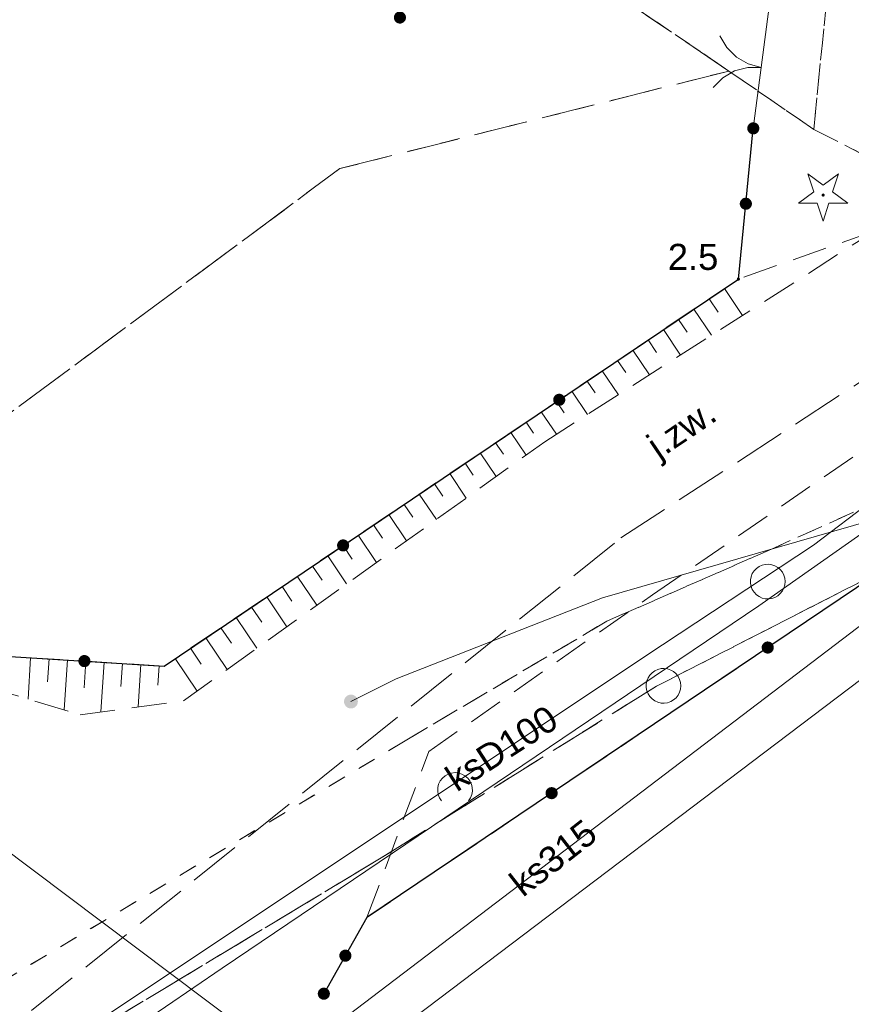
# Model space of a CAD drawing. Extents: x 5474185 to 5474933, y 5916077 to 5916824.
# Tile 9 of 256: x 5474417 to 5474441, y 5916344 to 5916373. Entities that reach past the tile are written whole.
import ezdxf
from ezdxf.enums import TextEntityAlignment as Align

# ---------------------------------------------------------------- set-up
doc = ezdxf.new("R2010")
doc.units = 0
for name, pattern in [('PRZER1-1', [1, 0.5, -0.5]), ('PRZER2-1', [1.5, 1, -0.5]), ('PRZER3-1', [2, 1.5, -0.5])]:
    doc.linetypes.add(name, pattern=pattern)
for name, color, linetype, lineweight in [('GESKKL', 253, 'CONTINUOUS', 18), ('GESUZY', 253, 'CONTINUOUS', 18), ('GSLKBR', 253, 'CONTINUOUS', 18), ('GSLKOG', 253, 'CONTINUOUS', 35), ('GSPRDI', 253, 'CONTINUOUS', 18), ('GSPWPN', 253, 'CONTINUOUS', 13), ('GSPWPN_O', 253, 'CONTINUOUS', 13), ('GSSKOA', 253, 'CONTINUOUS', 18), ('GSSKOA_O', 253, 'CONTINUOUS', 18), ('GSSZAD', 254, 'CONTINUOUS', 18), ('GSSZSN', 254, 'CONTINUOUS', 18), ('GULEPR', 254, 'CONTINUOUS', 18), ('GULKPR', 7, 'CONTINUOUS', 18), ('GULKPR_O', 254, 'CONTINUOUS', 18), ('GULTPR', 254, 'CONTINUOUS', 18), ('GUPEUT', 254, 'CONTINUOUS', 18)]:
    doc.layers.add(name, color=color, linetype=linetype, lineweight=lineweight)
doc.styles.add('Arial', font='arial.ttf')

msp = doc.modelspace()

# ---------------------------------------------------------------- hatches: boundary and pattern name
at = {"layer": 'GSLKOG'}
for points in [[(5474427.930758, 5916372.686061), (5474427.886395, 5916372.696968), (5474427.846366, 5916372.718986), (5474427.813401, 5916372.750613), (5474427.789744, 5916372.789695), (5474427.777007, 5916372.833568), (5474427.776061, 5916372.879242), (5474427.786968, 5916372.923605), (5474427.808986, 5916372.963634), (5474427.840613, 5916372.996599), (5474427.879695, 5916373.020256), (5474427.923568, 5916373.032993), (5474427.969242, 5916373.033939), (5474428.013605, 5916373.023032), (5474428.053634, 5916373.001014), (5474428.086599, 5916372.969387), (5474428.110256, 5916372.930305), (5474428.122993, 5916372.886432), (5474428.123939, 5916372.840758), (5474428.113032, 5916372.796395), (5474428.091014, 5916372.756366), (5474428.059387, 5916372.723401), (5474428.020305, 5916372.699744), (5474427.976432, 5916372.687007)], [(5474438.102746, 5916369.495853), (5474438.058261, 5916369.506252), (5474438.017984, 5916369.527812), (5474437.984658, 5916369.55906), (5474437.960557, 5916369.597869), (5474437.947321, 5916369.641594), (5474437.945853, 5916369.687254), (5474437.956252, 5916369.731739), (5474437.977812, 5916369.772016), (5474438.00906, 5916369.805342), (5474438.047869, 5916369.829443), (5474438.091594, 5916369.842679), (5474438.137254, 5916369.844147), (5474438.181739, 5916369.833748), (5474438.222016, 5916369.812188), (5474438.255342, 5916369.78094), (5474438.279443, 5916369.742131), (5474438.292679, 5916369.698406), (5474438.294147, 5916369.652746), (5474438.283748, 5916369.608261), (5474438.262188, 5916369.567984), (5474438.23094, 5916369.534658), (5474438.192131, 5916369.510557), (5474438.148406, 5916369.497321)], [(5474437.887746, 5916367.325853), (5474437.843261, 5916367.336252), (5474437.802984, 5916367.357812), (5474437.769658, 5916367.38906), (5474437.745557, 5916367.427869), (5474437.732321, 5916367.471594), (5474437.730853, 5916367.517254), (5474437.741252, 5916367.561739), (5474437.762812, 5916367.602016), (5474437.79406, 5916367.635342), (5474437.832869, 5916367.659443), (5474437.876594, 5916367.672679), (5474437.922254, 5916367.674147), (5474437.966739, 5916367.663748), (5474438.007016, 5916367.642188), (5474438.040342, 5916367.61094), (5474438.064443, 5916367.572131), (5474438.077679, 5916367.528406), (5474438.079147, 5916367.482746), (5474438.068748, 5916367.438261), (5474438.047188, 5916367.397984), (5474438.01594, 5916367.364658), (5474437.977131, 5916367.340557), (5474437.933406, 5916367.327321)], [(5474437.887746, 5916367.325853), (5474437.843261, 5916367.336252), (5474437.802984, 5916367.357812), (5474437.769658, 5916367.38906), (5474437.745557, 5916367.427869), (5474437.732321, 5916367.471594), (5474437.730853, 5916367.517254), (5474437.741252, 5916367.561739), (5474437.762812, 5916367.602016), (5474437.79406, 5916367.635342), (5474437.832869, 5916367.659443), (5474437.876594, 5916367.672679), (5474437.922254, 5916367.674147), (5474437.966739, 5916367.663748), (5474438.007016, 5916367.642188), (5474438.040342, 5916367.61094), (5474438.064443, 5916367.572131), (5474438.077679, 5916367.528406), (5474438.079147, 5916367.482746), (5474438.068748, 5916367.438261), (5474438.047188, 5916367.397984), (5474438.01594, 5916367.364658), (5474437.977131, 5916367.340557), (5474437.933406, 5916367.327321)], [(5474432.546867, 5916361.68115), (5474432.50127, 5916361.683957), (5474432.457953, 5916361.698471), (5474432.419867, 5916361.723701), (5474432.389609, 5916361.757928), (5474432.369242, 5916361.79882), (5474432.360152, 5916361.843591), (5474432.362958, 5916361.889189), (5474432.377472, 5916361.932506), (5474432.402702, 5916361.970592), (5474432.436929, 5916362.000849), (5474432.477822, 5916362.021217), (5474432.522593, 5916362.030307), (5474432.568191, 5916362.0275), (5474432.611508, 5916362.012987), (5474432.649594, 5916361.987757), (5474432.679851, 5916361.953529), (5474432.700218, 5916361.912637), (5474432.709308, 5916361.867866), (5474432.706502, 5916361.822268), (5474432.691988, 5916361.778951), (5474432.666758, 5916361.740865), (5474432.632531, 5916361.710608), (5474432.591639, 5916361.69024)], [(5474432.546867, 5916361.68115), (5474432.50127, 5916361.683957), (5474432.457953, 5916361.698471), (5474432.419867, 5916361.723701), (5474432.389609, 5916361.757928), (5474432.369242, 5916361.79882), (5474432.360152, 5916361.843591), (5474432.362958, 5916361.889189), (5474432.377472, 5916361.932506), (5474432.402702, 5916361.970592), (5474432.436929, 5916362.000849), (5474432.477822, 5916362.021217), (5474432.522593, 5916362.030307), (5474432.568191, 5916362.0275), (5474432.611508, 5916362.012987), (5474432.649594, 5916361.987757), (5474432.679851, 5916361.953529), (5474432.700218, 5916361.912637), (5474432.709308, 5916361.867866), (5474432.706502, 5916361.822268), (5474432.691988, 5916361.778951), (5474432.666758, 5916361.740865), (5474432.632531, 5916361.710608), (5474432.591639, 5916361.69024)], [(5474426.327407, 5916357.489693), (5474426.281809, 5916357.4925), (5474426.238492, 5916357.507013), (5474426.200406, 5916357.532243), (5474426.170149, 5916357.566471), (5474426.149782, 5916357.607363), (5474426.140692, 5916357.652134), (5474426.143498, 5916357.697732), (5474426.158012, 5916357.741049), (5474426.183242, 5916357.779135), (5474426.217469, 5916357.809392), (5474426.258361, 5916357.82976), (5474426.303133, 5916357.83885), (5474426.34873, 5916357.836043), (5474426.392047, 5916357.821529), (5474426.430133, 5916357.796299), (5474426.460391, 5916357.762072), (5474426.480758, 5916357.72118), (5474426.489848, 5916357.676409), (5474426.487042, 5916357.630811), (5474426.472528, 5916357.587494), (5474426.447298, 5916357.549408), (5474426.413071, 5916357.519151), (5474426.372178, 5916357.498783)], [(5474426.327407, 5916357.489693), (5474426.281809, 5916357.4925), (5474426.238492, 5916357.507013), (5474426.200406, 5916357.532243), (5474426.170149, 5916357.566471), (5474426.149782, 5916357.607363), (5474426.140692, 5916357.652134), (5474426.143498, 5916357.697732), (5474426.158012, 5916357.741049), (5474426.183242, 5916357.779135), (5474426.217469, 5916357.809392), (5474426.258361, 5916357.82976), (5474426.303133, 5916357.83885), (5474426.34873, 5916357.836043), (5474426.392047, 5916357.821529), (5474426.430133, 5916357.796299), (5474426.460391, 5916357.762072), (5474426.480758, 5916357.72118), (5474426.489848, 5916357.676409), (5474426.487042, 5916357.630811), (5474426.472528, 5916357.587494), (5474426.447298, 5916357.549408), (5474426.413071, 5916357.519151), (5474426.372178, 5916357.498783)], [(5474438.54715, 5916354.550423), (5474438.501552, 5916354.553226), (5474438.458234, 5916354.567736), (5474438.420147, 5916354.592963), (5474438.389887, 5916354.627188), (5474438.369516, 5916354.668079), (5474438.360423, 5916354.71285), (5474438.363226, 5916354.758448), (5474438.377736, 5916354.801766), (5474438.402963, 5916354.839853), (5474438.437188, 5916354.870113), (5474438.478079, 5916354.890484), (5474438.52285, 5916354.899577), (5474438.568448, 5916354.896774), (5474438.611766, 5916354.882264), (5474438.649853, 5916354.857037), (5474438.680113, 5916354.822812), (5474438.700484, 5916354.781921), (5474438.709577, 5916354.73715), (5474438.706774, 5916354.691552), (5474438.692264, 5916354.648234), (5474438.667037, 5916354.610147), (5474438.632812, 5916354.579887), (5474438.591921, 5916354.559516)], [(5474438.54715, 5916354.550423), (5474438.501552, 5916354.553226), (5474438.458234, 5916354.567736), (5474438.420147, 5916354.592963), (5474438.389887, 5916354.627188), (5474438.369516, 5916354.668079), (5474438.360423, 5916354.71285), (5474438.363226, 5916354.758448), (5474438.377736, 5916354.801766), (5474438.402963, 5916354.839853), (5474438.437188, 5916354.870113), (5474438.478079, 5916354.890484), (5474438.52285, 5916354.899577), (5474438.568448, 5916354.896774), (5474438.611766, 5916354.882264), (5474438.649853, 5916354.857037), (5474438.680113, 5916354.822812), (5474438.700484, 5916354.781921), (5474438.709577, 5916354.73715), (5474438.706774, 5916354.691552), (5474438.692264, 5916354.648234), (5474438.667037, 5916354.610147), (5474438.632812, 5916354.579887), (5474438.591921, 5916354.559516)], [(5474418.858941, 5916354.16035), (5474418.814116, 5916354.169163), (5474418.773098, 5916354.189278), (5474418.738684, 5916354.219323), (5474418.71322, 5916354.257252), (5474418.698439, 5916354.300479), (5474418.69535, 5916354.346059), (5474418.704163, 5916354.390884), (5474418.724278, 5916354.431902), (5474418.754323, 5916354.466316), (5474418.792252, 5916354.49178), (5474418.835479, 5916354.506561), (5474418.881059, 5916354.50965), (5474418.925884, 5916354.500837), (5474418.966902, 5916354.480722), (5474419.001316, 5916354.450677), (5474419.02678, 5916354.412748), (5474419.041561, 5916354.369521), (5474419.04465, 5916354.323941), (5474419.035837, 5916354.279116), (5474419.015722, 5916354.238098), (5474418.985677, 5916354.203684), (5474418.947748, 5916354.17822), (5474418.904521, 5916354.163439)], [(5474418.858941, 5916354.16035), (5474418.814116, 5916354.169163), (5474418.773098, 5916354.189278), (5474418.738684, 5916354.219323), (5474418.71322, 5916354.257252), (5474418.698439, 5916354.300479), (5474418.69535, 5916354.346059), (5474418.704163, 5916354.390884), (5474418.724278, 5916354.431902), (5474418.754323, 5916354.466316), (5474418.792252, 5916354.49178), (5474418.835479, 5916354.506561), (5474418.881059, 5916354.50965), (5474418.925884, 5916354.500837), (5474418.966902, 5916354.480722), (5474419.001316, 5916354.450677), (5474419.02678, 5916354.412748), (5474419.041561, 5916354.369521), (5474419.04465, 5916354.323941), (5474419.035837, 5916354.279116), (5474419.015722, 5916354.238098), (5474418.985677, 5916354.203684), (5474418.947748, 5916354.17822), (5474418.904521, 5916354.163439)], [(5474432.328005, 5916350.358498), (5474432.282407, 5916350.361301), (5474432.239089, 5916350.375811), (5474432.201001, 5916350.401039), (5474432.170741, 5916350.435264), (5474432.150371, 5916350.476154), (5474432.141278, 5916350.520925), (5474432.144081, 5916350.566523), (5474432.158591, 5916350.609841), (5474432.183818, 5916350.647929), (5474432.218043, 5916350.678189), (5474432.258934, 5916350.698559), (5474432.303705, 5916350.707652), (5474432.349302, 5916350.704849), (5474432.392621, 5916350.690339), (5474432.430708, 5916350.665112), (5474432.460968, 5916350.630887), (5474432.481339, 5916350.589996), (5474432.490432, 5916350.545226), (5474432.487629, 5916350.499628), (5474432.473119, 5916350.456309), (5474432.447891, 5916350.418222), (5474432.413666, 5916350.387962), (5474432.372776, 5916350.367591)], [(5474432.328005, 5916350.358498), (5474432.282407, 5916350.361301), (5474432.239089, 5916350.375811), (5474432.201001, 5916350.401039), (5474432.170741, 5916350.435264), (5474432.150371, 5916350.476154), (5474432.141278, 5916350.520925), (5474432.144081, 5916350.566523), (5474432.158591, 5916350.609841), (5474432.183818, 5916350.647929), (5474432.218043, 5916350.678189), (5474432.258934, 5916350.698559), (5474432.303705, 5916350.707652), (5474432.349302, 5916350.704849), (5474432.392621, 5916350.690339), (5474432.430708, 5916350.665112), (5474432.460968, 5916350.630887), (5474432.481339, 5916350.589996), (5474432.490432, 5916350.545226), (5474432.487629, 5916350.499628), (5474432.473119, 5916350.456309), (5474432.447891, 5916350.418222), (5474432.413666, 5916350.387962), (5474432.372776, 5916350.367591)], [(5474426.381469, 5916345.680007), (5474426.336127, 5916345.685589), (5474426.293775, 5916345.702716), (5474426.2573, 5916345.730222), (5474426.229186, 5916345.766231), (5474426.211349, 5916345.808289), (5474426.205007, 5916345.853531), (5474426.210589, 5916345.898873), (5474426.227716, 5916345.941225), (5474426.255222, 5916345.9777), (5474426.291231, 5916346.005814), (5474426.333289, 5916346.023651), (5474426.378531, 5916346.029993), (5474426.423873, 5916346.024411), (5474426.466225, 5916346.007284), (5474426.5027, 5916345.979778), (5474426.530814, 5916345.943769), (5474426.548651, 5916345.901711), (5474426.554993, 5916345.856469), (5474426.549411, 5916345.811127), (5474426.532284, 5916345.768775), (5474426.504778, 5916345.7323), (5474426.468769, 5916345.704186), (5474426.426711, 5916345.686349)], [(5474426.381469, 5916345.680007), (5474426.336127, 5916345.685589), (5474426.293775, 5916345.702716), (5474426.2573, 5916345.730222), (5474426.229186, 5916345.766231), (5474426.211349, 5916345.808289), (5474426.205007, 5916345.853531), (5474426.210589, 5916345.898873), (5474426.227716, 5916345.941225), (5474426.255222, 5916345.9777), (5474426.291231, 5916346.005814), (5474426.333289, 5916346.023651), (5474426.378531, 5916346.029993), (5474426.423873, 5916346.024411), (5474426.466225, 5916346.007284), (5474426.5027, 5916345.979778), (5474426.530814, 5916345.943769), (5474426.548651, 5916345.901711), (5474426.554993, 5916345.856469), (5474426.549411, 5916345.811127), (5474426.532284, 5916345.768775), (5474426.504778, 5916345.7323), (5474426.468769, 5916345.704186), (5474426.426711, 5916345.686349)], [(5474425.761469, 5916344.585007), (5474425.716127, 5916344.590589), (5474425.673775, 5916344.607716), (5474425.6373, 5916344.635222), (5474425.609186, 5916344.671231), (5474425.591349, 5916344.713289), (5474425.585007, 5916344.758531), (5474425.590589, 5916344.803873), (5474425.607716, 5916344.846225), (5474425.635222, 5916344.8827), (5474425.671231, 5916344.910814), (5474425.713289, 5916344.928651), (5474425.758531, 5916344.934993), (5474425.803873, 5916344.929411), (5474425.846225, 5916344.912284), (5474425.8827, 5916344.884778), (5474425.910814, 5916344.848769), (5474425.928651, 5916344.806711), (5474425.934993, 5916344.761469), (5474425.929411, 5916344.716127), (5474425.912284, 5916344.673775), (5474425.884778, 5916344.6373), (5474425.848769, 5916344.609186), (5474425.806711, 5916344.591349)]]:
    msp.add_hatch(color=256, dxfattribs=at).paths.add_polyline_path(points)
at = {"layer": 'GSPRDI'}
msp.add_hatch(color=256, dxfattribs=at).paths.add_polyline_path([(5474440.13, 5916367.705), (5474440.116094, 5916367.707202), (5474440.10355, 5916367.713594), (5474440.093594, 5916367.72355), (5474440.087202, 5916367.736094), (5474440.085, 5916367.75), (5474440.087202, 5916367.763906), (5474440.093594, 5916367.77645), (5474440.10355, 5916367.786406), (5474440.116094, 5916367.792798), (5474440.13, 5916367.795), (5474440.143906, 5916367.792798), (5474440.15645, 5916367.786406), (5474440.166406, 5916367.77645), (5474440.172798, 5916367.763906), (5474440.175, 5916367.75), (5474440.172798, 5916367.736094), (5474440.166406, 5916367.72355), (5474440.15645, 5916367.713594), (5474440.143906, 5916367.707202)])
at = {"layer": 'GSPWPN'}
msp.add_hatch(color=256, dxfattribs=at).paths.add_polyline_path([(5474437.69, 5916365.285), (5474437.678353, 5916365.286533), (5474437.6675, 5916365.291029), (5474437.65818, 5916365.29818), (5474437.651029, 5916365.3075), (5474437.646533, 5916365.318353), (5474437.645, 5916365.33), (5474437.646533, 5916365.341647), (5474437.651029, 5916365.3525), (5474437.65818, 5916365.36182), (5474437.6675, 5916365.368971), (5474437.678353, 5916365.373467), (5474437.69, 5916365.375), (5474437.701647, 5916365.373467), (5474437.7125, 5916365.368971), (5474437.72182, 5916365.36182), (5474437.728971, 5916365.3525), (5474437.733467, 5916365.341647), (5474437.735, 5916365.33), (5474437.733467, 5916365.318353), (5474437.728971, 5916365.3075), (5474437.72182, 5916365.29818), (5474437.7125, 5916365.291029), (5474437.701647, 5916365.286533)])
at = {"layer": 'GUPEUT'}
msp.add_hatch(color=256, dxfattribs=at).paths.add_polyline_path([(5474426.54, 5916352.97), (5474426.488236, 5916352.976815), (5474426.44, 5916352.996795), (5474426.398579, 5916353.028579), (5474426.366795, 5916353.07), (5474426.346815, 5916353.118236), (5474426.34, 5916353.17), (5474426.346815, 5916353.221764), (5474426.366795, 5916353.27), (5474426.398579, 5916353.311421), (5474426.44, 5916353.343205), (5474426.488236, 5916353.363185), (5474426.54, 5916353.37), (5474426.591764, 5916353.363185), (5474426.64, 5916353.343205), (5474426.681421, 5916353.311421), (5474426.713205, 5916353.27), (5474426.733185, 5916353.221764), (5474426.74, 5916353.17), (5474426.733185, 5916353.118236), (5474426.713205, 5916353.07), (5474426.681421, 5916353.028579), (5474426.64, 5916352.996795), (5474426.591764, 5916352.976815)])

# ---------------------------------------------------------------- linework, layer by layer
at = {"layer": 'GESKKL', "linetype": 'PRZER3-1', "lineweight": 13}
for p, q in [((5474437.42, 5916371.32, 10.06), (5474426.76, 5916378.54, 10.06)), ((5474426.22, 5916368.51, 10.06), (5474437.42, 5916371.32, 10.06)), ((5474414.03, 5916359.47, 10.06), (5474426.22, 5916368.51, 10.06)), ((5474442.44, 5916357.25, 10.06), (5474435.33, 5916353.61, 10.06)), ((5474435.33, 5916353.61, 10.06), (5474427.41, 5916348.67, 10.06)), ((5474427.41, 5916348.67, 10.06), (5474417.22, 5916342.53, 10.06))]:
    msp.add_line(p, q, dxfattribs=at)
at = {"layer": 'GESUZY', "linetype": 'PRZER1-1', "lineweight": 13}
for p, q in [((5474440.84, 5916379.5, 10.08), (5474439.86, 5916369.64, 10.08)), ((5474439.86, 5916369.64, 10.08), (5474440.84, 5916379.5, 10.08)), ((5474426.76, 5916378.54, 10.08), (5474437.42, 5916371.32, 10.08)), ((5474437.42, 5916371.32, 10.08), (5474426.76, 5916378.54, 10.08)), ((5474437.42, 5916371.32, 10.08), (5474426.22, 5916368.51, 10.08)), ((5474426.22, 5916368.51, 10.08), (5474437.42, 5916371.32, 10.08)), ((5474439.86, 5916369.64, 10.08), (5474437.42, 5916371.32, 10.08)), ((5474437.42, 5916371.32, 10.08), (5474439.86, 5916369.64, 10.08)), ((5474445.01, 5916367.02, 10.08), (5474439.86, 5916369.64, 10.08)), ((5474439.86, 5916369.64, 10.08), (5474445.01, 5916367.02, 10.08)), ((5474426.22, 5916368.51, 10.08), (5474414.03, 5916359.47, 10.08)), ((5474414.03, 5916359.47, 10.08), (5474426.22, 5916368.51, 10.08)), ((5474438.49, 5916357.49, 10.08), (5474441.92, 5916359.03, 10.08)), ((5474441.92, 5916359.03, 10.08), (5474438.49, 5916357.49, 10.08)), ((5474433.9, 5916355.48, 10.08), (5474438.49, 5916357.49, 10.08)), ((5474438.49, 5916357.49, 10.08), (5474433.9, 5916355.48, 10.08)), ((5474435.33, 5916353.61, 10.08), (5474442.44, 5916357.25, 10.08)), ((5474442.44, 5916357.25, 10.08), (5474435.33, 5916353.61, 10.08)), ((5474428.05, 5916352.01, 10.08), (5474433.9, 5916355.48, 10.08)), ((5474433.9, 5916355.48, 10.08), (5474428.05, 5916352.01, 10.08)), ((5474427.41, 5916348.67, 10.08), (5474435.33, 5916353.61, 10.08)), ((5474435.33, 5916353.61, 10.08), (5474427.41, 5916348.67, 10.08)), ((5474401.9, 5916336.38, 10.08), (5474428.05, 5916352.01, 10.08)), ((5474428.05, 5916352.01, 10.08), (5474401.9, 5916336.38, 10.08)), ((5474417.22, 5916342.53, 10.08), (5474427.41, 5916348.67, 10.08)), ((5474427.41, 5916348.67, 10.08), (5474417.22, 5916342.53, 10.08))]:
    msp.add_line(p, q, dxfattribs=at)
at = {"layer": 'GSLKBR', "linetype": 'Continuous', "lineweight": 18, "elevation": 10.18, "flags": 128}
msp.add_lwpolyline([(5474438.58, 5916373.18), (5474438.12, 5916369.67)], dxfattribs=at)
at = {"layer": 'GSLKBR', "elevation": 10.18, "flags": 128}
for points in [[(5474438.35, 5916371.425), (5474437.971704, 5916371.526125), (5474437.632473, 5916371.721715), (5474437.355422, 5916371.99844), (5474437.159433, 5916372.337442)], [(5474436.964519, 5916370.85016), (5474437.241244, 5916371.12721), (5474437.580245, 5916371.323199), (5474437.958421, 5916371.42477), (5474438.35, 5916371.425)]]:
    msp.add_lwpolyline(points, dxfattribs=at)
at = {"layer": 'GSLKOG', "linetype": 'Continuous', "lineweight": 30}
for p, q in [((5474437.69, 5916365.33, 10.18), (5474438.12, 5916369.67, 10.18)), ((5474421.16, 5916354.19, 10.18), (5474437.69, 5916365.33, 10.18)), ((5474450.07, 5916362.5, 10.18), (5474427, 5916346.95, 10.18)), ((5474416.58, 5916354.48, 10.18), (5474421.16, 5916354.19, 10.18)), ((5474427, 5916346.95, 10.18), (5474425.76, 5916344.76, 10.18))]:
    msp.add_line(p, q, dxfattribs=at)
at = {"layer": 'GSPRDI', "elevation": 10.12, "flags": 128}
msp.add_lwpolyline([(5474440.402471, 5916367.838531), (5474440.843338, 5916367.518222), (5474440.298396, 5916367.518222), (5474440.13, 5916366.999952), (5474439.961604, 5916367.518222), (5474439.416662, 5916367.518222), (5474439.857529, 5916367.838531), (5474439.689133, 5916368.356801), (5474440.13, 5916368.036493), (5474440.570867, 5916368.356801), (5474440.402471, 5916367.838531)], close=True, dxfattribs=at)
at = {"layer": 'GSSKOA', "linetype": 'PRZER3-1', "lineweight": 13}
for p, q in [((5474434.31, 5916357.88, 10.18), (5474443.53, 5916363.89, 10.18)), ((5474412.67, 5916340.52, 10.18), (5474434.31, 5916357.88, 10.18))]:
    msp.add_line(p, q, dxfattribs=at)
at = {"layer": 'GSSZAD', "linetype": 'PRZER2-1', "lineweight": 13}
for p, q in [((5474435.22, 5916356.24, 10.1), (5474447.37, 5916364.6, 10.1)), ((5474450.07, 5916362.5, 10.1), (5474427, 5916346.95, 10.1)), ((5474428.78, 5916351.73, 10.1), (5474435.22, 5916356.24, 10.1)), ((5474427, 5916346.95, 10.1), (5474428.78, 5916351.73, 10.1))]:
    msp.add_line(p, q, dxfattribs=at)
at = {"layer": 'GSSZAD', "elevation": 10.1, "flags": 128}
for points in [[(5474439.035, 5916356.622969), (5474439.025964, 5916356.717595), (5474438.999184, 5916356.8088), (5474438.955627, 5916356.893289), (5474438.896867, 5916356.968009), (5474438.825028, 5916357.030257), (5474438.742708, 5916357.077785), (5474438.652879, 5916357.108875), (5474438.558791, 5916357.122403), (5474438.463843, 5916357.11788), (5474438.371466, 5916357.095469), (5474438.285, 5916357.055982), (5474438.20757, 5916357.000844), (5474438.141973, 5916356.932048), (5474438.090582, 5916356.852082), (5474438.055254, 5916356.763835), (5474438.037264, 5916356.670497), (5474438.037264, 5916356.575441), (5474438.055254, 5916356.482103), (5474438.090582, 5916356.393856), (5474438.141973, 5916356.31389), (5474438.20757, 5916356.245094), (5474438.285, 5916356.189956), (5474438.371466, 5916356.150469), (5474438.463843, 5916356.128058), (5474438.558791, 5916356.123535), (5474438.652879, 5916356.137063), (5474438.742708, 5916356.168153), (5474438.825028, 5916356.215681), (5474438.896867, 5916356.277929), (5474438.955627, 5916356.352649), (5474438.999184, 5916356.437138), (5474439.025964, 5916356.528343), (5474439.035, 5916356.622969)], [(5474436.035, 5916353.622969), (5474436.025964, 5916353.717595), (5474435.999184, 5916353.8088), (5474435.955627, 5916353.893289), (5474435.896867, 5916353.968009), (5474435.825028, 5916354.030257), (5474435.742708, 5916354.077785), (5474435.652879, 5916354.108875), (5474435.558791, 5916354.122403), (5474435.463843, 5916354.11788), (5474435.371466, 5916354.095469), (5474435.285, 5916354.055982), (5474435.20757, 5916354.000844), (5474435.141973, 5916353.932048), (5474435.090582, 5916353.852082), (5474435.055254, 5916353.763835), (5474435.037264, 5916353.670497), (5474435.037264, 5916353.575441), (5474435.055254, 5916353.482103), (5474435.090582, 5916353.393856), (5474435.141973, 5916353.31389), (5474435.20757, 5916353.245094), (5474435.285, 5916353.189956), (5474435.371466, 5916353.150469), (5474435.463843, 5916353.128058), (5474435.558791, 5916353.123535), (5474435.652879, 5916353.137063), (5474435.742708, 5916353.168153), (5474435.825028, 5916353.215681), (5474435.896867, 5916353.277929), (5474435.955627, 5916353.352649), (5474435.999184, 5916353.437138), (5474436.025964, 5916353.528343), (5474436.035, 5916353.622969)]]:
    msp.add_lwpolyline(points, close=True, dxfattribs=at)
msp.add_lwpolyline([(5474429.144688, 5916350.310469), (5474429.089433, 5916350.3961), (5474429.052688, 5916350.491155), (5474429.03598, 5916350.591687), (5474429.040002, 5916350.693518), (5474429.064588, 5916350.792418), (5474429.108717, 5916350.884279), (5474429.170554, 5916350.965284), (5474429.247532, 5916351.032068), (5474429.336452, 5916351.081858), (5474429.43362, 5916351.112583), (5474429.535, 5916351.122969), (5474429.63638, 5916351.112583), (5474429.733548, 5916351.081858), (5474429.822468, 5916351.032068), (5474429.899446, 5916350.965284), (5474429.961283, 5916350.884279), (5474430.005412, 5916350.792418), (5474430.029998, 5916350.693518), (5474430.03402, 5916350.591687), (5474430.017312, 5916350.491155), (5474429.980567, 5916350.3961), (5474429.925312, 5916350.310469)], dxfattribs=at)
at = {"layer": 'GSSZSN', "linetype": 'PRZER2-1', "lineweight": 13}
for p, q in [((5474432.12, 5916360.65, 10.06), (5474441.62, 5916366.72, 10.06)), ((5474441.62, 5916366.72, 10.06), (5474437.69, 5916365.33, 10.06)), ((5474437.69, 5916365.33, 10.06), (5474421.16, 5916354.19, 10.06)), ((5474421.72, 5916353.19, 10.06), (5474432.12, 5916360.65, 10.06)), ((5474421.16, 5916354.19, 10.06), (5474416.58, 5916354.48, 10.06)), ((5474416.01, 5916353.61, 10.06), (5474418.75, 5916352.79, 10.06)), ((5474418.75, 5916352.79, 10.06), (5474421.72, 5916353.19, 10.06))]:
    msp.add_line(p, q, dxfattribs=at)
at = {"layer": 'GSSZSN', "linetype": 'Continuous', "lineweight": 18, "elevation": 10.06, "flags": 128}
for points in [[(5474437.286983, 5916365.058396), (5474437.80845, 5916364.28462)], [(5474436.847985, 5916364.762544), (5474437.105102, 5916364.381023)], [(5474436.408988, 5916364.466692), (5474436.915988, 5916363.714384)], [(5474435.96999, 5916364.17084), (5474436.219874, 5916363.800053)], [(5474435.530993, 5916363.874988), (5474436.023526, 5916363.144147)], [(5474435.091995, 5916363.579137), (5474435.334645, 5916363.219083)], [(5474434.652998, 5916363.283285), (5474435.131063, 5916362.573911)], [(5474434.214, 5916362.987433), (5474434.449416, 5916362.638113)], [(5474433.775003, 5916362.691581), (5474434.238601, 5916362.003675)], [(5474433.336005, 5916362.395729), (5474433.564188, 5916362.057143)], [(5474432.897008, 5916362.099877), (5474433.346139, 5916361.433438)], [(5474432.45801, 5916361.804025), (5474432.678959, 5916361.476173)], [(5474432.019013, 5916361.508173), (5474432.453676, 5916360.863202)], [(5474431.580016, 5916361.212321), (5474431.795734, 5916360.89223)], [(5474431.141018, 5916360.91647), (5474431.581107, 5916360.263448)], [(5474430.702021, 5916360.620618), (5474430.926391, 5916360.287688)], [(5474430.263023, 5916360.324766), (5474430.720416, 5916359.646067)], [(5474429.824026, 5916360.028914), (5474430.057048, 5916359.683146)], [(5474429.385028, 5916359.733062), (5474429.859725, 5916359.028687)], [(5474428.946031, 5916359.43721), (5474429.187705, 5916359.078604)], [(5474428.507033, 5916359.141358), (5474428.999034, 5916358.411307)], [(5474428.068036, 5916358.845506), (5474428.318362, 5916358.474062)], [(5474427.629038, 5916358.549654), (5474428.138343, 5916357.793927)], [(5474427.190041, 5916358.253802), (5474427.449019, 5916357.86952)], [(5474426.751043, 5916357.957951), (5474427.277652, 5916357.176547)], [(5474426.312046, 5916357.662099), (5474426.579676, 5916357.264978)], [(5474425.873048, 5916357.366247), (5474426.416961, 5916356.559166)], [(5474425.434051, 5916357.070395), (5474425.710333, 5916356.660436)], [(5474424.995053, 5916356.774543), (5474425.55627, 5916355.941786)], [(5474424.556056, 5916356.478691), (5474424.84099, 5916356.055894)], [(5474424.117059, 5916356.182839), (5474424.695579, 5916355.324406)], [(5474423.678061, 5916355.886987), (5474423.971647, 5916355.451352)], [(5474423.239064, 5916355.591135), (5474423.834888, 5916354.707026)], [(5474422.800066, 5916355.295284), (5474423.102304, 5916354.84681)], [(5474422.361069, 5916354.999432), (5474422.974197, 5916354.089645)], [(5474421.922071, 5916354.70358), (5474422.232962, 5916354.242268)], [(5474417.322208, 5916354.433004), (5474417.246662, 5916353.239904)], [(5474417.850534, 5916354.399551), (5474417.808888, 5916353.741831)], [(5474418.378859, 5916354.366098), (5474418.287821, 5916352.928316)], [(5474418.907185, 5916354.332645), (5474418.858602, 5916353.565364)], [(5474419.435511, 5916354.299193), (5474419.345025, 5916352.870138)], [(5474419.963836, 5916354.26574), (5474419.921934, 5916353.603966)], [(5474420.492162, 5916354.232287), (5474420.415037, 5916353.014247)], [(5474421.020488, 5916354.198834), (5474420.985266, 5916353.642568)], [(5474421.483074, 5916354.407728), (5474422.113506, 5916353.472265)]]:
    msp.add_lwpolyline(points, dxfattribs=at)
at = {"layer": 'GULEPR', "linetype": 'Continuous', "lineweight": 13}
for p, q in [((5474394.56, 5916365.48, 10.14), (5474501.95, 5916284.77, 10.14)), ((5474433.78, 5916356.16, 10.14), (5474448.13, 5916360.29, 10.14)), ((5474427.84, 5916353.82, 10.14), (5474433.78, 5916356.16, 10.14)), ((5474426.54, 5916353.17, 10.14), (5474427.84, 5916353.82, 10.14))]:
    msp.add_line(p, q, dxfattribs=at)
at = {"layer": 'GULKPR', "linetype": 'Continuous', "lineweight": 13}
for p, q in [((5474439.85, 5916357.67, 10.14), (5474441.89, 5916359.22, 10.14)), ((5474438.28, 5916355.93, 10.14), (5474442.13, 5916358.63, 10.14)), ((5474418.38, 5916338, 10.14), (5474444.81, 5916358.11, 10.14)), ((5474435.03, 5916354.49, 10.14), (5474439.85, 5916357.67, 10.14)), ((5474422.83, 5916345.5, 10.14), (5474438.28, 5916355.93, 10.14)), ((5474415.04, 5916341.16, 10.14), (5474435.03, 5916354.49, 10.14)), ((5474412.43, 5916338.39, 10.14), (5474422.83, 5916345.5, 10.14))]:
    msp.add_line(p, q, dxfattribs=at)
at = {"layer": 'GULTPR', "linetype": 'Continuous', "lineweight": 13}
msp.add_line((5474445.81, 5916357.29, 10.14), (5474419.08, 5916337.05, 10.14), dxfattribs=at)

# ---------------------------------------------------------------- texts
at = {"layer": 'GSPWPN_O', "linetype": 'Continuous', "lineweight": 0, "style": 'Arial'}
msp.add_text('2.5', height=0.75, dxfattribs=at).set_placement((5474435.658765, 5916365.594873, 10.8))
at = {"layer": 'GSSKOA_O', "linetype": 'Continuous', "lineweight": 0, "style": 'Arial'}
msp.add_text('j.zw.', height=0.75, rotation=34.089109, dxfattribs=at).set_placement((5474436.263955, 5916360.713334, 10.8), align=Align.CENTER)
at = {"layer": 'GULKPR_O', "linetype": 'Continuous', "lineweight": 0, "style": 'Arial'}
for s, rotation, p in [('ksD100', 32.775063, (5474431.078125, 5916351.511929, 10.8)), ('ks315', 38.025074, (5474432.589249, 5916348.378925, 10.8))]:
    msp.add_text(s, height=0.75, rotation=rotation, dxfattribs=at).set_placement(p, align=Align.CENTER)

doc.saveas('drawing.dxf')
